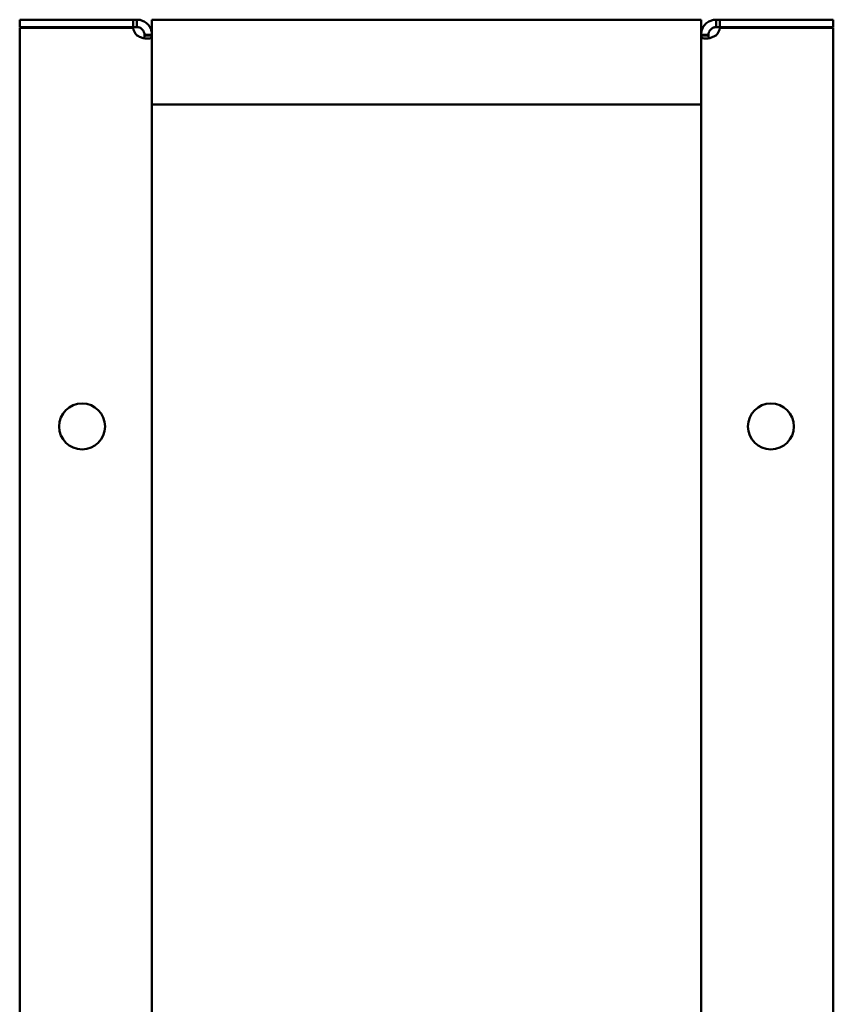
# Model space of a CAD drawing. Header units: millimetres. Extents: x 1101 to 1524, y 643 to 1214.
# Tile 4 of 4: x 1118 to 1281, y 1016 to 1214. Entities that reach past the tile are written whole.
import ezdxf

# ---------------------------------------------------------------- set-up
doc = ezdxf.new("R2010")
doc.units = ezdxf.units.MM
doc.header["$LTSCALE"] = 6.25
doc.layers.add('Widoczne (ISO)', color=7, linetype='Continuous', lineweight=50)

msp = doc.modelspace()

# ---------------------------------------------------------------- linework, layer by layer
at = {"layer": 'Widoczne (ISO)'}
for p, q in [((1141.06, 1213.62), (1118.35, 1213.62)), ((1118.35, 1212.12), (1118.35, 1213.62)), ((1141.06, 1213.62), (1141.85, 1213.62)), ((1141.06, 1212.12), (1141.06, 1213.62)), ((1141.85, 1213.62), (1141.85, 1212.75)), ((1144.85, 1213.62), (1144.85, 1210.62)), ((1254.85, 1213.62), (1144.85, 1213.62)), ((1254.85, 1210.62), (1254.85, 1213.62)), ((1257.85, 1213.62), (1258.64, 1213.62)), ((1257.85, 1212.75), (1257.85, 1213.62)), ((1281.35, 1213.62), (1258.64, 1213.62)), ((1258.64, 1213.62), (1258.64, 1212.12)), ((1281.35, 1212.12), (1281.35, 1213.62)), ((1118.35, 1212.12), (1141.06, 1212.12)), ((1141.06, 1212.02), (1118.35, 1212.02)), ((1118.35, 644.22), (1118.35, 1212.02)), ((1141.85, 1212.12), (1141.06, 1212.12)), ((1141.85, 1212.75), (1141.85, 1212.12)), ((1257.85, 1212.12), (1257.85, 1212.75)), ((1258.64, 1212.12), (1257.85, 1212.12)), ((1281.35, 1212.12), (1258.64, 1212.12)), ((1281.35, 1212.02), (1258.64, 1212.02)), ((1281.35, 1212.02), (1281.35, 644.22)), ((1143.35, 1210.49), (1143.35, 1210.62)), ((1143.35, 1210.62), (1143.97, 1210.62)), ((1143.97, 1210.49), (1143.35, 1210.49)), ((1143.97, 1210.62), (1144.85, 1210.62)), ((1144.85, 1210.49), (1143.97, 1210.49)), ((1144.85, 1210.62), (1144.85, 1210.49)), ((1144.85, 1210.49), (1144.85, 645.76)), ((1254.85, 1210.49), (1254.85, 1210.62)), ((1254.85, 1210.62), (1255.73, 1210.62)), ((1254.85, 645.76), (1254.85, 1210.49)), ((1255.73, 1210.49), (1254.85, 1210.49)), ((1255.73, 1210.62), (1256.35, 1210.62)), ((1256.35, 1210.49), (1255.73, 1210.49)), ((1256.35, 1210.62), (1256.35, 1210.49)), ((1254.85, 1196.63), (1144.85, 1196.63))]:
    msp.add_line(p, q, dxfattribs=at)
for centre in [(1130.85, 1132.12), (1268.85, 1132.12)]:
    msp.add_circle(centre, 4.6, dxfattribs=at)
for centre, start, end in [((1143.55, 1212.32), 186.8104, 227.2669), ((1256.15, 1212.32), 312.7331, 353.1896)]:
    msp.add_arc(centre, 2.5, start, end, dxfattribs=at)
for points, knots in [([(1141.85, 1213.62), (1142.05, 1213.62), (1142.25, 1213.61), (1142.67, 1213.52), (1142.88, 1213.45), (1143.38, 1213.23), (1143.66, 1213.04), (1144.14, 1212.59), (1144.34, 1212.32), (1144.62, 1211.81), (1144.71, 1211.57), (1144.84, 1211.04), (1144.85, 1210.8), (1144.85, 1210.62)], [-0.3252887, -0.3252887, -0.3252887, -0.3252887, -0.2803339, -0.2803339, -0.2370064, -0.2370064, -0.174198, -0.174198, -0.1114273, -0.1114273, -0.0618046, -0.0618046, 0, 0, 0, 0]), ([(1254.85, 1210.62), (1254.85, 1210.83), (1254.87, 1211.03), (1254.96, 1211.45), (1255.02, 1211.66), (1255.25, 1212.15), (1255.43, 1212.43), (1255.89, 1212.92), (1256.15, 1213.12), (1256.67, 1213.39), (1256.9, 1213.48), (1257.44, 1213.61), (1257.68, 1213.62), (1257.85, 1213.62)], [0, 0, 0, 0, 0.0716493, 0.0716493, 0.140705, 0.140705, 0.2408095, 0.2408095, 0.340854, 0.340854, 0.419943, 0.419943, 0.5184476, 0.5184476, 0.5184476, 0.5184476]), ([(1143.35, 1210.62), (1143.35, 1210.67), (1143.35, 1210.71), (1143.34, 1210.8), (1143.34, 1210.84), (1143.31, 1210.96), (1143.29, 1211.05), (1143.23, 1211.21), (1143.21, 1211.27), (1143.12, 1211.43), (1143.05, 1211.53), (1142.88, 1211.72), (1142.79, 1211.8), (1142.58, 1211.94), (1142.47, 1211.99), (1142.32, 1212.05), (1142.28, 1212.06), (1142.17, 1212.09), (1142.1, 1212.1), (1142.01, 1212.12), (1141.97, 1212.12), (1141.91, 1212.12), (1141.88, 1212.12), (1141.85, 1212.12)], [0, 0, 0, 0, 0.020193, 0.020193, 0.039446, 0.039446, 0.0687914, 0.0687914, 0.0847965, 0.0847965, 0.1134253, 0.1134253, 0.1416341, 0.1416341, 0.1720975, 0.1720975, 0.1844661, 0.1844661, 0.2042292, 0.2042292, 0.2150714, 0.2150714, 0.2263058, 0.2263058, 0.2263058, 0.2263058]), ([(1257.85, 1212.12), (1257.81, 1212.12), (1257.77, 1212.12), (1257.68, 1212.12), (1257.63, 1212.11), (1257.52, 1212.09), (1257.43, 1212.07), (1257.26, 1212.01), (1257.2, 1211.98), (1257.04, 1211.89), (1256.94, 1211.83), (1256.76, 1211.66), (1256.68, 1211.57), (1256.54, 1211.36), (1256.48, 1211.25), (1256.42, 1211.1), (1256.41, 1211.05), (1256.38, 1210.94), (1256.37, 1210.88), (1256.36, 1210.78), (1256.35, 1210.75), (1256.35, 1210.69), (1256.35, 1210.65), (1256.35, 1210.62)], [-0.2988626, -0.2988626, -0.2988626, -0.2988626, -0.2721954, -0.2721954, -0.2467697, -0.2467697, -0.2080157, -0.2080157, -0.1868791, -0.1868791, -0.1490715, -0.1490715, -0.1118186, -0.1118186, -0.0715882, -0.0715882, -0.0552542, -0.0552542, -0.0291547, -0.0291547, -0.0148363, -0.0148363, 0, 0, 0, 0]), ([(1144.85, 1210.49), (1144.85, 1210.35), (1144.83, 1210.25), (1144.74, 1210.07), (1144.68, 1210), (1144.45, 1209.87), (1144.27, 1209.83), (1143.81, 1209.82), (1143.55, 1209.84), (1143.03, 1209.95), (1142.8, 1210.02), (1142.26, 1210.24), (1142.02, 1210.37), (1141.85, 1210.49)], [0, 0, 0, 0, 0.0716493, 0.0716493, 0.140705, 0.140705, 0.2408095, 0.2408095, 0.340854, 0.340854, 0.419943, 0.419943, 0.5184476, 0.5184476, 0.5184476, 0.5184476]), ([(1143.19, 1209.92), (1143.22, 1209.94), (1143.24, 1209.97), (1143.28, 1210.03), (1143.29, 1210.06), (1143.32, 1210.15), (1143.33, 1210.2), (1143.34, 1210.3), (1143.35, 1210.33), (1143.35, 1210.41), (1143.35, 1210.45), (1143.35, 1210.49)], [-0.09075074, -0.09075074, -0.09075074, -0.09075074, -0.07158825, -0.07158825, -0.05525416, -0.05525416, -0.02915473, -0.02915473, -0.01483631, -0.01483631, 0, 0, 0, 0]), ([(1257.85, 1210.49), (1257.65, 1210.35), (1257.45, 1210.25), (1257.03, 1210.07), (1256.82, 1210), (1256.32, 1209.87), (1256.04, 1209.83), (1255.56, 1209.82), (1255.36, 1209.84), (1255.08, 1209.95), (1254.99, 1210.02), (1254.86, 1210.24), (1254.85, 1210.37), (1254.85, 1210.49)], [-0.3252887, -0.3252887, -0.3252887, -0.3252887, -0.2803339, -0.2803339, -0.2370064, -0.2370064, -0.174198, -0.174198, -0.1114273, -0.1114273, -0.0618046, -0.0618046, 0, 0, 0, 0]), ([(1256.35, 1210.49), (1256.35, 1210.43), (1256.35, 1210.38), (1256.36, 1210.28), (1256.36, 1210.24), (1256.39, 1210.13), (1256.41, 1210.06), (1256.46, 1209.97), (1256.48, 1209.94), (1256.51, 1209.92)], [0, 0, 0, 0, 0.02019304, 0.02019304, 0.03944596, 0.03944596, 0.06879142, 0.06879142, 0.08180894, 0.08180894, 0.08180894, 0.08180894])]:
    msp.add_open_spline(points, degree=3, knots=knots, dxfattribs=at)

doc.saveas('drawing.dxf')
